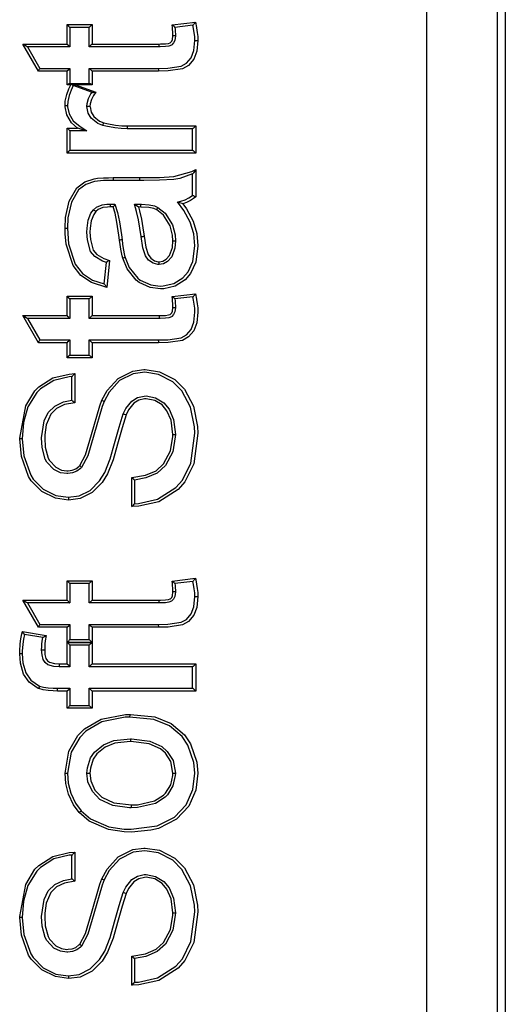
# Model space of a CAD drawing. Extents: x 59 to 422, y -194 to 264.
# Tile 8 of 12: x 169 to 204, y 116 to 187. Entities that reach past the tile are written whole.
import ezdxf

# ---------------------------------------------------------------- set-up
doc = ezdxf.new("R2010")
doc.units = 0
doc.layers.get('0').update_dxf_attribs({"linetype": 'CONTINUOUS'})

msp = doc.modelspace()

# ---------------------------------------------------------------- linework, layer by layer
at = {"color": 7, "linetype": 'CONTINUOUS'}
for p, q in [((203.972, 237.079), (203.972, 76.078)), ((198.304, 76.744), (198.304, 236.413)), ((203.392, 236.552), (203.392, 76.605)), ((172.37, 186.477), (174.171, 186.477)), ((172.37, 185.077), (172.37, 186.477)), ((173.952, 186.277), (172.551, 186.277)), ((172.551, 186.277), (172.551, 184.877)), ((173.951, 184.877), (173.952, 186.277)), ((174.171, 186.477), (174.171, 185.077)), ((179.939, 186.453), (181.623, 186.653)), ((181.443, 186.433), (180.136, 186.277)), ((169.181, 185.077), (172.37, 185.077)), ((170.294, 183.121), (169.181, 185.077)), ((172.551, 184.877), (169.508, 184.877)), ((169.508, 184.877), (170.393, 183.321)), ((172.551, 184.877), (172.551, 184.877)), ((173.952, 184.877), (173.951, 184.877)), ((178.983, 184.877), (173.952, 184.877)), ((174.171, 185.077), (179.004, 185.077)), ((172.37, 183.121), (170.294, 183.121)), ((170.393, 183.321), (172.551, 183.321)), ((172.37, 182.132), (172.37, 183.121)), ((172.551, 183.321), (172.551, 183.321)), ((172.551, 183.321), (172.551, 182.232)), ((173.951, 182.232), (173.951, 183.321)), ((173.951, 183.321), (173.952, 183.321)), ((173.952, 183.321), (178.928, 183.321)), ((174.171, 183.121), (174.171, 182.132)), ((178.949, 183.121), (174.171, 183.121)), ((172.633, 182.132), (172.37, 182.132)), ((172.533, 182.232), (173.989, 182.232)), ((174.193, 181.579), (172.795, 182.083)), ((174.171, 182.132), (172.962, 182.132)), ((172.962, 182.132), (174.429, 181.603)), ((174.931, 179.206), (174.931, 179.206)), ((176.73, 179.165), (181.642, 179.165)), ((181.642, 179.165), (181.642, 177.209)), ((172.37, 179.009), (173.126, 179.009)), ((172.37, 177.209), (172.37, 179.009)), ((173.789, 178.809), (172.551, 178.809)), ((172.551, 178.809), (172.551, 177.409)), ((173.789, 178.809), (173.789, 178.809)), ((181.42, 178.965), (176.708, 178.965)), ((181.419, 177.409), (181.419, 178.965)), ((181.642, 177.209), (172.37, 177.209)), ((172.551, 177.409), (181.42, 177.409)), ((181.419, 174.142), (181.419, 175.698)), ((181.642, 176.009), (181.642, 174.04)), ((177.569, 175.231), (175.67, 175.231)), ((175.69, 175.431), (177.589, 175.431)), ((177.569, 175.231), (177.569, 175.231)), ((181.419, 174.142), (181.419, 174.142)), ((175.818, 173.512), (175.819, 173.512)), ((177.219, 173.52), (177.22, 173.52)), ((177.22, 173.52), (177.671, 173.512)), ((177.671, 173.512), (177.671, 173.512)), ((180.33, 173.675), (180.331, 173.675)), ((174.265, 173.119), (174.265, 173.119)), ((177.688, 173.313), (177.518, 173.315)), ((175.041, 167.763), (175.196, 169.319)), ((175.431, 169.461), (175.236, 167.514)), ((176.553, 169.669), (176.553, 169.669)), ((179.069, 167.608), (179.069, 167.608)), ((179.939, 166.85), (181.623, 167.05)), ((172.37, 166.874), (174.171, 166.874)), ((172.37, 165.474), (172.37, 166.874)), ((172.551, 166.674), (172.551, 165.274)), ((173.952, 166.674), (172.551, 166.674)), ((173.951, 165.274), (173.952, 166.674)), ((174.171, 166.874), (174.171, 165.474)), ((181.443, 166.83), (180.136, 166.674)), ((169.181, 165.474), (172.37, 165.474)), ((170.294, 163.518), (169.181, 165.474)), ((172.551, 165.274), (169.508, 165.274)), ((169.508, 165.274), (170.393, 163.718)), ((172.551, 165.274), (172.551, 165.274)), ((173.952, 165.274), (173.951, 165.274)), ((178.983, 165.274), (173.952, 165.274)), ((174.171, 165.474), (179.004, 165.474)), ((172.37, 163.518), (170.294, 163.518)), ((170.393, 163.718), (172.551, 163.718)), ((172.37, 162.429), (172.37, 163.518)), ((172.551, 163.718), (172.551, 163.718)), ((172.551, 163.718), (172.551, 162.629)), ((173.952, 162.629), (173.951, 163.718)), ((173.951, 163.718), (173.952, 163.718)), ((173.952, 163.718), (178.928, 163.718)), ((174.171, 163.518), (174.171, 162.429)), ((178.949, 163.518), (174.171, 163.518)), ((174.171, 162.429), (172.37, 162.429)), ((172.551, 162.629), (173.952, 162.629)), ((172.707, 159.362), (172.707, 161.074)), ((172.926, 161.288), (172.926, 159.186)), ((175.041, 159.28), (175.041, 159.28)), ((176.419, 158.38), (176.419, 158.38)), ((173.412, 154.508), (173.412, 154.508)), ((175.075, 154.153), (175.075, 154.153)), ((177.039, 151.686), (177.039, 153.783)), ((177.219, 153.606), (177.219, 153.607)), ((177.219, 153.607), (177.219, 151.893)), ((177.219, 151.893), (177.219, 151.894)), ((179.939, 146.314), (181.623, 146.514)), ((172.37, 146.338), (174.171, 146.338)), ((172.37, 144.938), (172.37, 146.338)), ((173.952, 146.138), (172.551, 146.138)), ((172.551, 146.138), (172.551, 144.738)), ((173.951, 144.738), (173.952, 146.138)), ((174.171, 146.338), (174.171, 144.938)), ((181.443, 146.294), (180.136, 146.138)), ((169.181, 144.938), (172.37, 144.938)), ((170.294, 142.982), (169.181, 144.938)), ((172.551, 144.738), (169.508, 144.738)), ((169.508, 144.738), (170.393, 143.182)), ((172.551, 144.738), (172.551, 144.738)), ((173.952, 144.738), (173.951, 144.738)), ((178.983, 144.738), (173.952, 144.738)), ((174.171, 144.938), (179.004, 144.938)), ((178.983, 144.738), (178.983, 144.738)), ((172.37, 142.982), (170.294, 142.982)), ((170.393, 143.182), (172.551, 143.182)), ((172.37, 141.893), (172.37, 142.982)), ((172.551, 143.182), (172.551, 143.182)), ((172.551, 143.182), (172.551, 142.093)), ((173.952, 142.093), (173.951, 143.182)), ((173.951, 143.182), (173.952, 143.182)), ((173.952, 143.182), (178.928, 143.182)), ((174.171, 142.982), (174.171, 141.893)), ((178.949, 142.982), (174.171, 142.982)), ((178.928, 143.182), (178.928, 143.182)), ((169.14, 142.682), (170.852, 142.396)), ((170.607, 142.232), (169.282, 142.453)), ((174.171, 141.893), (172.37, 141.893)), ((172.37, 141.887), (174.171, 141.887)), ((172.37, 140.331), (172.37, 141.887)), ((172.551, 142.093), (173.952, 142.093)), ((172.551, 141.687), (172.551, 140.131)), ((173.952, 141.687), (172.551, 141.687)), ((173.951, 140.131), (173.952, 141.687)), ((174.171, 141.887), (174.171, 140.331)), ((172.551, 140.131), (171.8, 140.131)), ((171.82, 140.331), (172.37, 140.331)), ((172.551, 140.131), (172.551, 140.131)), ((173.952, 140.131), (173.951, 140.131)), ((181.42, 140.131), (173.952, 140.131)), ((174.171, 140.331), (181.642, 140.331)), ((181.419, 138.576), (181.419, 140.131)), ((181.642, 140.331), (181.642, 138.376)), ((170.38, 138.741), (170.381, 138.741)), ((171.649, 138.576), (172.551, 138.576)), ((172.551, 138.576), (172.551, 138.576)), ((172.551, 138.576), (172.551, 137.331)), ((173.951, 138.576), (173.952, 138.576)), ((173.952, 137.331), (173.951, 138.576)), ((173.952, 138.576), (181.42, 138.576)), ((172.37, 138.376), (171.667, 138.376)), ((172.37, 137.131), (172.37, 138.376)), ((174.171, 138.376), (174.171, 137.131)), ((181.642, 138.376), (174.171, 138.376)), ((172.551, 137.331), (173.952, 137.331)), ((174.171, 137.131), (172.37, 137.131)), ((176.934, 134.937), (176.934, 134.937)), ((173.371, 129.737), (173.37, 129.737)), ((172.707, 124.824), (172.707, 126.535)), ((172.926, 126.75), (172.926, 124.647)), ((175.041, 124.741), (175.041, 124.741)), ((176.419, 123.842), (176.419, 123.842)), ((173.412, 119.97), (173.412, 119.97)), ((175.075, 119.615), (175.075, 119.615)), ((177.039, 117.148), (177.039, 119.245)), ((177.219, 119.068), (177.219, 119.068)), ((177.219, 119.068), (177.219, 117.355)), ((177.219, 117.355), (177.219, 117.356))]:
    msp.add_line(p, q, dxfattribs=at)
at = {"color": 7, "linetype": 'CONTINUOUS', "flags": 128}
for points in [[(172.37, 186.477), (172.372, 186.475), (172.404, 186.443), (172.479, 186.364), (172.524, 186.315), (172.544, 186.291), (172.551, 186.278)], [(174.171, 186.477), (174.169, 186.475), (174.103, 186.41), (174.032, 186.342), (173.988, 186.303), (173.964, 186.284), (173.952, 186.277)], [(179.997, 185.669), (179.994, 185.786), (179.985, 185.96), (179.972, 186.119), (179.957, 186.278), (179.939, 186.453)], [(180.136, 186.278), (180.127, 186.29), (180.104, 186.313), (180.054, 186.357), (179.97, 186.428), (179.942, 186.451), (179.939, 186.453)], [(180.136, 186.278), (180.136, 186.277), (180.149, 186.137), (180.162, 185.974), (180.172, 185.793), (180.175, 185.667)], [(181.575, 185.336), (181.566, 185.615), (181.536, 185.892), (181.488, 186.197), (181.441, 186.433)], [(181.443, 186.433), (181.455, 186.442), (181.477, 186.465), (181.516, 186.511), (181.574, 186.587), (181.621, 186.651), (181.623, 186.653)], [(181.623, 186.653), (181.702, 186.261), (181.708, 186.233), (181.757, 185.918), (181.788, 185.629), (181.798, 185.335)], [(180.175, 185.667), (180.135, 185.339), (180.048, 185.155), (179.913, 185.021), (179.885, 185.001), (179.71, 184.927), (179.455, 184.893), (179.086, 184.878), (178.983, 184.877)], [(179.004, 185.077), (179.105, 185.078), (179.461, 185.092), (179.686, 185.122), (179.797, 185.168), (179.816, 185.182), (179.908, 185.273), (179.964, 185.392), (179.997, 185.669)], [(180.175, 185.667), (180.163, 185.667), (180.131, 185.667), (180.081, 185.668), (180.018, 185.668), (180.01, 185.668), (179.997, 185.669)], [(169.181, 185.077), (169.184, 185.075), (169.28, 185.019), (169.415, 184.938), (169.475, 184.901), (169.5, 184.884), (169.507, 184.877)], [(172.37, 185.077), (172.372, 185.075), (172.404, 185.042), (172.479, 184.964), (172.524, 184.915), (172.544, 184.89), (172.551, 184.878)], [(174.171, 185.077), (174.169, 185.075), (174.103, 185.01), (174.032, 184.942), (173.988, 184.903), (173.964, 184.884), (173.952, 184.877)], [(178.928, 183.321), (179.635, 183.338), (180.6, 183.476), (180.971, 183.69), (181.307, 184.085), (181.504, 184.6), (181.575, 185.336)], [(181.798, 185.335), (181.722, 184.555), (181.502, 183.983), (181.12, 183.535), (180.689, 183.288), (179.665, 183.138), (178.949, 183.121)], [(178.983, 184.877), (178.991, 184.888), (178.997, 184.921), (179.001, 184.971), (179.004, 185.033), (179.004, 185.041), (179.004, 185.077)], [(181.575, 185.336), (181.586, 185.336), (181.619, 185.336), (181.669, 185.336), (181.731, 185.335), (181.784, 185.335), (181.798, 185.335)], [(170.294, 183.121), (170.295, 183.124), (170.33, 183.184), (170.36, 183.242), (170.38, 183.283), (170.391, 183.31), (170.393, 183.321)], [(172.37, 183.121), (172.372, 183.123), (172.404, 183.156), (172.479, 183.234), (172.524, 183.283), (172.544, 183.308), (172.551, 183.32)], [(173.952, 183.321), (173.964, 183.314), (173.988, 183.295), (174.032, 183.256), (174.103, 183.188), (174.169, 183.123), (174.171, 183.121)], [(178.928, 183.321), (178.935, 183.31), (178.941, 183.277), (178.946, 183.225), (178.949, 183.121)], [(172.214, 180.621), (172.236, 180.952), (172.334, 181.423), (172.485, 181.836), (172.633, 182.132)], [(172.37, 182.132), (172.372, 182.134), (172.4, 182.154), (172.466, 182.199), (172.506, 182.224), (172.533, 182.232)], [(172.811, 182.077), (172.649, 181.754), (172.507, 181.367), (172.416, 180.93), (172.396, 180.62)], [(172.633, 182.132), (172.636, 182.133), (172.722, 182.174)], [(172.722, 182.174), (172.759, 182.118), (172.781, 182.092), (172.795, 182.083)], [(172.722, 182.174), (172.761, 182.167), (172.958, 182.133), (172.962, 182.132)], [(173.989, 182.232), (174.023, 182.224), (174.07, 182.199), (174.14, 182.154), (174.169, 182.134), (174.171, 182.132)], [(173.796, 180.56), (173.814, 180.791), (173.912, 181.145), (174.087, 181.478), (174.161, 181.59)], [(174.429, 181.603), (174.274, 181.37), (174.117, 181.07), (174.031, 180.764), (174.015, 180.56)], [(174.193, 181.579), (174.221, 181.575), (174.271, 181.577), (174.362, 181.591), (174.426, 181.603), (174.429, 181.603)], [(173.126, 179.009), (172.679, 179.397), (172.337, 179.954), (172.217, 180.542), (172.214, 180.621)], [(172.396, 180.62), (172.384, 180.62), (172.352, 180.621), (172.302, 180.621), (172.24, 180.621), (172.224, 180.621), (172.214, 180.621)], [(172.396, 180.62), (172.399, 180.552), (172.505, 180.026), (172.809, 179.531), (173.302, 179.116), (173.788, 178.81)], [(174.931, 179.206), (174.931, 179.206), (174.587, 179.341), (174.112, 179.716), (173.884, 180.093), (173.796, 180.56)], [(174.015, 180.56), (174.006, 180.56), (173.952, 180.56), (173.89, 180.56), (173.84, 180.56), (173.807, 180.56), (173.796, 180.56)], [(174.015, 180.56), (174.017, 180.538), (174.089, 180.167), (174.283, 179.846), (174.697, 179.519), (175.009, 179.397)], [(174.931, 179.206), (174.94, 179.215), (174.955, 179.245), (174.974, 179.291), (174.994, 179.35), (175.005, 179.386), (175.009, 179.397)], [(176.708, 178.965), (176.276, 178.977), (175.798, 179.024), (175.156, 179.146), (174.931, 179.206)], [(175.009, 179.397), (175.225, 179.34), (175.845, 179.222), (176.307, 179.177), (176.73, 179.165)], [(176.708, 178.965), (176.715, 178.976), (176.721, 179.009), (176.726, 179.059), (176.729, 179.121), (176.73, 179.142), (176.73, 179.165)], [(181.42, 178.965), (181.433, 178.972), (181.457, 178.991), (181.502, 179.03), (181.574, 179.098), (181.64, 179.163), (181.642, 179.165)], [(172.551, 178.81), (172.544, 178.823), (172.524, 178.847), (172.479, 178.896), (172.404, 178.975), (172.372, 179.007), (172.37, 179.009)], [(173.788, 178.81), (173.781, 178.812), (173.759, 178.819), (173.679, 178.842), (173.353, 178.938), (173.13, 179.008), (173.126, 179.009)], [(172.551, 177.408), (172.544, 177.396), (172.524, 177.372), (172.479, 177.322), (172.404, 177.244), (172.372, 177.211), (172.37, 177.209)], [(181.42, 177.409), (181.433, 177.402), (181.457, 177.383), (181.502, 177.344), (181.574, 177.276), (181.64, 177.211), (181.642, 177.209)], [(181.422, 175.699), (181.419, 175.698), (180.494, 175.378), (180.061, 175.307), (179.022, 175.248), (177.907, 175.233), (177.569, 175.231)], [(177.589, 175.431), (177.927, 175.433), (179.037, 175.448), (180.06, 175.505), (181.351, 175.876), (181.642, 176.009)], [(181.642, 176.009), (181.64, 176.006), (181.571, 175.9), (181.493, 175.787), (181.453, 175.733), (181.432, 175.708), (181.422, 175.699)], [(172.214, 171.781), (172.248, 172.555), (172.502, 173.733), (173.056, 174.686), (173.647, 175.119), (174.319, 175.352)], [(174.34, 175.156), (174.34, 175.156), (173.717, 174.94), (173.184, 174.55), (172.671, 173.663), (172.429, 172.536), (172.396, 171.782)], [(174.319, 175.352), (174.548, 175.387), (174.997, 175.417), (175.344, 175.428), (175.69, 175.431)], [(175.67, 175.231), (175.327, 175.228), (174.986, 175.217), (174.553, 175.188), (174.34, 175.156), (174.34, 175.156)], [(175.69, 175.431), (175.689, 175.385), (175.687, 175.325), (175.683, 175.275), (175.677, 175.242), (175.67, 175.231)], [(177.589, 175.431), (177.589, 175.393), (177.586, 175.325), (177.582, 175.275), (177.576, 175.242), (177.569, 175.231)], [(180.331, 173.675), (180.577, 173.729), (180.884, 173.833), (181.155, 173.964), (181.419, 174.142), (181.419, 174.142)], [(181.642, 174.04), (181.639, 174.041), (181.629, 174.046), (181.561, 174.081), (181.504, 174.108), (181.461, 174.128), (181.432, 174.14), (181.419, 174.142)], [(174.265, 173.119), (174.265, 173.119), (174.478, 173.3), (174.887, 173.463), (175.242, 173.512), (175.456, 173.52)], [(175.456, 173.52), (175.463, 173.509), (175.469, 173.476), (175.475, 173.426), (175.478, 173.364), (175.479, 173.34), (175.479, 173.32)], [(175.456, 173.52), (175.456, 173.52), (175.462, 173.52), (175.569, 173.518), (175.663, 173.515), (175.766, 173.513), (175.818, 173.512)], [(175.819, 173.512), (175.814, 173.497), (175.798, 173.469), (175.772, 173.427), (175.732, 173.368), (175.695, 173.318), (175.694, 173.315)], [(175.819, 173.512), (175.994, 172.919), (176.134, 172.245), (176.283, 171.295), (176.329, 170.948)], [(177.702, 171.179), (177.617, 171.789), (177.512, 172.392), (177.38, 172.985), (177.219, 173.52)], [(177.22, 173.52), (177.232, 173.514), (177.257, 173.499), (177.309, 173.466), (177.409, 173.396), (177.516, 173.317), (177.518, 173.315)], [(177.688, 173.313), (177.687, 173.41), (177.687, 173.418), (177.683, 173.468), (177.678, 173.501), (177.671, 173.512)], [(177.671, 173.512), (177.728, 173.511), (178.28, 173.471), (178.658, 173.387), (178.901, 173.282), (178.901, 173.282)], [(181.575, 170.51), (181.497, 171.373), (181.248, 172.216), (180.781, 173.067), (180.33, 173.675)], [(180.704, 173.55), (180.701, 173.551), (180.671, 173.561), (180.493, 173.622), (180.401, 173.654), (180.358, 173.668), (180.339, 173.674), (180.331, 173.675)], [(181.642, 174.04), (181.48, 173.923), (181.277, 173.791), (180.984, 173.649), (180.704, 173.55)], [(180.704, 173.55), (180.97, 173.178), (181.456, 172.292), (181.716, 171.411), (181.798, 170.51)], [(173.796, 171.502), (173.805, 171.795), (173.889, 172.353), (174.087, 172.861), (174.265, 173.119), (174.265, 173.119)], [(174.436, 172.987), (174.282, 172.765), (174.102, 172.305), (174.024, 171.782), (174.015, 171.502)], [(174.265, 173.119), (174.276, 173.114), (174.304, 173.096), (174.343, 173.065), (174.391, 173.026), (174.428, 172.994), (174.436, 172.987)], [(175.479, 173.32), (175.273, 173.312), (174.952, 173.268), (174.605, 173.131), (174.436, 172.987)], [(175.694, 173.315), (175.679, 173.315), (175.581, 173.318), (175.479, 173.32)], [(176.151, 170.922), (176.105, 171.269), (175.958, 172.208), (175.82, 172.871), (175.694, 173.315)], [(177.518, 173.315), (177.594, 173.036), (177.729, 172.431), (177.836, 171.819), (177.922, 171.205)], [(178.826, 173.106), (178.615, 173.198), (178.271, 173.273), (177.688, 173.313)], [(178.826, 173.106), (178.83, 173.114), (178.842, 173.135), (178.869, 173.191), (178.89, 173.237), (178.901, 173.268), (178.901, 173.281)], [(179.997, 170.866), (179.972, 171.277), (179.798, 171.944), (179.307, 172.721), (178.826, 173.106)], [(178.901, 173.281), (179.433, 172.856), (179.962, 172.019), (180.148, 171.302), (180.175, 170.865)], [(172.214, 171.781), (172.229, 171.781), (172.24, 171.781), (172.302, 171.782), (172.352, 171.782), (172.384, 171.782), (172.396, 171.782)], [(175.236, 167.514), (174.124, 167.861), (173.351, 168.366), (172.79, 169.098), (172.298, 170.632), (172.225, 171.377), (172.214, 171.781)], [(172.396, 171.782), (172.477, 170.663), (172.947, 169.193), (173.468, 168.512), (174.189, 168.042), (175.041, 167.763), (175.042, 167.763)], [(175.197, 169.319), (175.196, 169.319), (174.928, 169.41), (174.362, 169.735), (174.058, 170.101), (173.826, 170.933), (173.796, 171.502)], [(174.015, 171.502), (174.044, 170.956), (174.252, 170.199), (174.51, 169.889), (175.019, 169.597), (175.431, 169.461)], [(176.329, 170.948), (176.318, 170.946), (176.286, 170.941), (176.236, 170.934), (176.189, 170.927), (176.151, 170.922)], [(176.381, 169.614), (176.34, 169.777), (176.243, 170.275), (176.192, 170.606), (176.151, 170.922)], [(176.329, 170.948), (176.37, 170.633), (176.42, 170.308), (176.514, 169.824), (176.553, 169.669)], [(177.702, 171.179), (177.707, 171.179), (177.72, 171.18), (177.74, 171.182), (177.768, 171.185), (177.802, 171.19), (177.84, 171.194), (177.88, 171.2), (177.922, 171.205)], [(178.981, 169.164), (178.981, 169.164), (178.905, 169.167), (178.565, 169.252), (178.237, 169.479), (178.016, 169.792), (177.835, 170.37), (177.702, 171.179)], [(177.922, 171.205), (178.052, 170.412), (178.216, 169.881), (178.402, 169.619), (178.666, 169.435), (178.939, 169.367), (179.001, 169.364)], [(180.175, 170.865), (180.137, 170.353), (179.91, 169.705), (179.617, 169.379), (179.324, 169.218), (178.981, 169.164)], [(179.001, 169.364), (179.01, 169.364), (179.279, 169.407), (179.517, 169.538), (179.761, 169.81), (179.961, 170.384), (179.997, 170.866)], [(179.997, 170.866), (180.008, 170.866), (180.018, 170.866), (180.081, 170.865), (180.131, 170.865), (180.163, 170.865), (180.175, 170.865)], [(179.069, 167.608), (179.069, 167.608), (179.3, 167.617), (180.06, 167.792), (180.716, 168.21), (181.085, 168.626), (181.432, 169.386), (181.575, 170.51)], [(181.798, 170.51), (181.647, 169.331), (181.273, 168.514), (180.872, 168.061), (180.159, 167.607), (179.335, 167.418), (179.09, 167.408)], [(175.431, 169.461), (175.429, 169.459), (175.395, 169.437), (175.324, 169.392), (175.261, 169.353), (175.227, 169.333), (175.204, 169.321), (175.197, 169.319)], [(176.553, 169.669), (176.542, 169.664), (176.511, 169.654), (176.463, 169.639), (176.404, 169.621), (176.392, 169.618), (176.381, 169.614)], [(179.09, 167.408), (178.366, 167.499), (177.554, 167.873), (177.352, 168.025), (176.695, 168.844), (176.381, 169.614)], [(176.553, 169.669), (176.85, 168.94), (177.459, 168.179), (177.646, 168.039), (178.396, 167.692), (179.068, 167.608), (179.069, 167.608)], [(178.981, 169.164), (178.988, 169.175), (178.994, 169.208), (178.998, 169.259), (179.001, 169.321), (179.001, 169.354), (179.001, 169.364)], [(175.236, 167.514), (175.235, 167.517), (175.18, 167.593), (175.114, 167.681), (175.074, 167.731), (175.054, 167.753), (175.042, 167.763)], [(181.443, 166.83), (181.455, 166.839), (181.477, 166.862), (181.516, 166.908), (181.574, 166.984), (181.621, 167.048), (181.623, 167.05)], [(181.623, 167.05), (181.702, 166.658), (181.708, 166.63), (181.757, 166.315), (181.788, 166.026), (181.798, 165.732)], [(172.37, 166.874), (172.372, 166.872), (172.404, 166.84), (172.479, 166.761), (172.524, 166.712), (172.544, 166.688), (172.551, 166.675)], [(174.171, 166.874), (174.169, 166.872), (174.103, 166.807), (174.032, 166.74), (173.988, 166.7), (173.964, 166.681), (173.952, 166.674)], [(179.997, 166.066), (179.994, 166.183), (179.985, 166.357), (179.972, 166.516), (179.957, 166.675), (179.939, 166.85)], [(180.136, 166.675), (180.127, 166.687), (180.104, 166.71), (180.054, 166.755), (179.97, 166.825), (179.942, 166.848), (179.939, 166.85)], [(180.136, 166.675), (180.136, 166.674), (180.149, 166.535), (180.162, 166.371), (180.172, 166.19), (180.175, 166.064)], [(181.575, 165.734), (181.566, 166.012), (181.536, 166.289), (181.488, 166.594), (181.441, 166.83)], [(178.928, 163.718), (179.635, 163.735), (180.6, 163.874), (180.971, 164.087), (181.307, 164.482), (181.504, 164.997), (181.575, 165.734)], [(181.798, 165.732), (181.722, 164.953), (181.502, 164.381), (181.12, 163.933), (180.689, 163.685), (179.665, 163.535), (178.949, 163.518)], [(180.175, 166.064), (180.135, 165.737), (180.048, 165.553), (179.913, 165.418), (179.885, 165.398), (179.71, 165.324), (179.455, 165.29), (179.086, 165.275), (178.983, 165.274)], [(179.004, 165.474), (179.105, 165.475), (179.461, 165.49), (179.686, 165.519), (179.797, 165.566), (179.816, 165.579), (179.908, 165.671), (179.964, 165.789), (179.997, 166.066)], [(179.997, 166.066), (180.01, 166.066), (180.018, 166.066), (180.081, 166.065), (180.131, 166.065), (180.163, 166.064), (180.175, 166.064)], [(169.181, 165.474), (169.184, 165.473), (169.28, 165.416), (169.415, 165.335), (169.475, 165.298), (169.5, 165.281), (169.507, 165.275)], [(172.37, 165.474), (172.372, 165.472), (172.404, 165.44), (172.479, 165.361), (172.524, 165.312), (172.544, 165.288), (172.551, 165.275)], [(174.171, 165.474), (174.169, 165.472), (174.103, 165.407), (174.032, 165.339), (173.988, 165.3), (173.964, 165.281), (173.952, 165.274)], [(179.004, 165.474), (179.004, 165.438), (179.004, 165.43), (179.001, 165.368), (178.997, 165.318), (178.991, 165.285), (178.983, 165.274)], [(170.294, 163.518), (170.295, 163.521), (170.33, 163.582), (170.36, 163.639), (170.38, 163.681), (170.391, 163.707), (170.393, 163.718)], [(172.551, 163.718), (172.544, 163.705), (172.524, 163.681), (172.479, 163.632), (172.404, 163.553), (172.372, 163.52), (172.37, 163.518)], [(173.952, 163.718), (173.964, 163.711), (173.988, 163.693), (174.032, 163.653), (174.103, 163.586), (174.169, 163.52), (174.171, 163.518)], [(178.928, 163.718), (178.935, 163.707), (178.941, 163.675), (178.946, 163.623), (178.949, 163.518)], [(172.551, 162.628), (172.544, 162.616), (172.524, 162.592), (172.479, 162.543), (172.404, 162.464), (172.372, 162.431), (172.37, 162.429)], [(173.952, 162.629), (173.964, 162.622), (173.988, 162.604), (174.032, 162.564), (174.103, 162.497), (174.169, 162.431), (174.171, 162.429)], [(174.877, 159.36), (175.258, 160.066), (176.045, 160.942), (177.106, 161.47), (177.899, 161.583), (177.998, 161.585)], [(177.975, 161.385), (177.975, 161.385), (177.137, 161.277), (176.146, 160.783), (175.406, 159.958), (175.041, 159.28)], [(181.575, 156.978), (181.557, 157.458), (181.271, 158.862), (180.648, 160.038), (179.986, 160.699), (178.956, 161.233), (177.975, 161.385)], [(177.998, 161.585), (179.039, 161.423), (180.128, 160.86), (180.829, 160.16), (181.482, 158.929), (181.779, 157.471), (181.798, 156.979)], [(168.946, 156.574), (168.947, 156.635), (169.376, 158.962), (170.041, 160.055), (170.32, 160.337), (171.344, 160.98), (172.516, 161.259), (172.926, 161.288)], [(172.708, 161.074), (172.707, 161.074), (172.514, 161.059), (171.402, 160.795), (170.437, 160.188), (170.174, 159.923), (169.543, 158.885), (169.23, 157.752), (169.129, 156.574)], [(172.708, 161.074), (172.72, 161.081), (172.742, 161.101), (172.786, 161.143), (172.858, 161.216), (172.924, 161.286), (172.926, 161.288)], [(170.529, 156.642), (170.699, 157.876), (171, 158.485), (171.473, 158.947), (172.111, 159.246), (172.707, 159.362), (172.708, 159.362)], [(172.926, 159.186), (172.188, 159.055), (171.604, 158.782), (171.181, 158.368), (170.848, 157.603), (170.753, 156.881), (170.747, 156.641)], [(172.708, 159.362), (172.719, 159.356), (172.744, 159.339), (172.789, 159.303), (172.858, 159.245), (172.924, 159.188), (172.926, 159.186)], [(173.286, 154.646), (173.698, 155.426), (174.125, 156.891), (174.724, 158.972), (174.877, 159.36)], [(175.041, 159.28), (174.893, 158.904), (174.299, 156.842), (173.867, 155.357), (173.412, 154.508)], [(174.877, 159.36), (174.891, 159.354), (174.901, 159.35), (174.957, 159.324), (175.002, 159.302), (175.031, 159.287), (175.041, 159.28)], [(176.419, 158.38), (176.599, 158.76), (177.022, 159.305), (177.437, 159.559), (177.914, 159.665), (178.057, 159.673), (178.057, 159.673)], [(178.079, 159.473), (177.949, 159.466), (177.535, 159.374), (177.174, 159.154), (176.795, 158.664), (176.624, 158.302)], [(178.057, 159.673), (178.076, 159.673), (178.751, 159.536), (179.336, 159.178), (179.718, 158.718), (180.039, 157.973), (180.175, 156.902)], [(179.997, 156.903), (179.868, 157.921), (179.57, 158.613), (179.225, 159.028), (178.697, 159.351), (178.079, 159.473)], [(175.075, 154.153), (175.468, 155.139), (175.794, 156.25), (176.112, 157.433), (176.419, 158.38)], [(176.624, 158.302), (176.325, 157.38), (176.007, 156.199), (175.677, 155.077), (175.272, 154.061)], [(176.419, 158.38), (176.43, 158.378), (176.461, 158.368), (176.508, 158.35), (176.566, 158.326), (176.606, 158.31), (176.624, 158.302)], [(172.47, 152.161), (171.516, 152.302), (170.542, 152.783), (169.776, 153.558), (169.589, 153.852), (169.067, 155.304), (168.946, 156.574)], [(169.129, 156.574), (169.117, 156.574), (169.085, 156.574), (169.035, 156.574), (168.972, 156.574), (168.958, 156.574), (168.946, 156.574)], [(169.129, 156.574), (169.246, 155.343), (169.746, 153.95), (169.922, 153.673), (170.64, 152.946), (171.557, 152.493), (172.452, 152.361), (172.452, 152.361)], [(172.34, 154.073), (172.34, 154.073), (171.879, 154.136), (171.409, 154.366), (170.904, 154.902), (170.791, 155.117), (170.572, 155.947), (170.529, 156.642)], [(170.747, 156.641), (170.788, 155.973), (170.992, 155.197), (171.092, 155.007), (171.545, 154.527), (171.951, 154.329), (172.357, 154.273)], [(181.798, 156.979), (181.499, 154.777), (180.862, 153.48), (180.365, 152.914), (178.972, 152.034), (177.545, 151.71), (177.039, 151.686)], [(177.039, 153.783), (178.01, 153.949), (178.779, 154.275), (179.324, 154.776), (179.817, 155.716), (179.991, 156.742), (179.997, 156.903)], [(177.219, 151.894), (177.509, 151.909), (178.876, 152.22), (180.206, 153.059), (180.677, 153.598), (181.285, 154.836), (181.575, 156.978)], [(180.175, 156.902), (180.169, 156.734), (179.985, 155.654), (179.46, 154.654), (178.866, 154.107), (178.043, 153.757), (177.219, 153.606)], [(179.997, 156.903), (180.009, 156.903), (180.018, 156.903), (180.081, 156.903), (180.131, 156.902), (180.163, 156.902), (180.175, 156.902)], [(173.412, 154.508), (173.412, 154.508), (173.337, 154.439), (173.058, 154.24), (172.762, 154.124), (172.423, 154.076), (172.34, 154.073)], [(172.357, 154.273), (172.431, 154.276), (172.729, 154.317), (172.985, 154.417), (173.222, 154.588), (173.286, 154.646)], [(173.286, 154.646), (173.292, 154.641), (173.307, 154.625), (173.351, 154.581), (173.386, 154.544), (173.407, 154.519), (173.412, 154.508)], [(172.452, 152.361), (173.225, 152.468), (174.038, 152.862), (174.711, 153.547), (175.075, 154.153)], [(175.272, 154.061), (174.893, 153.431), (174.174, 152.7), (173.299, 152.276), (172.47, 152.161)], [(177.039, 153.783), (177.041, 153.781), (177.069, 153.756), (177.143, 153.688), (177.189, 153.642), (177.21, 153.619), (177.219, 153.607)], [(172.452, 152.361), (172.458, 152.35), (172.463, 152.317), (172.467, 152.267), (172.469, 152.204), (172.47, 152.172), (172.47, 152.161)], [(177.039, 151.686), (177.041, 151.688), (177.07, 151.719), (177.147, 151.802), (177.191, 151.854), (177.211, 151.88), (177.219, 151.893)], [(181.443, 146.294), (181.455, 146.303), (181.477, 146.326), (181.516, 146.372), (181.574, 146.448), (181.621, 146.512), (181.623, 146.514)], [(181.623, 146.514), (181.702, 146.122), (181.708, 146.094), (181.757, 145.779), (181.788, 145.49), (181.798, 145.196)], [(172.37, 146.338), (172.372, 146.336), (172.404, 146.304), (172.479, 146.225), (172.524, 146.176), (172.544, 146.152), (172.551, 146.139)], [(174.171, 146.338), (174.169, 146.336), (174.103, 146.271), (174.032, 146.203), (173.988, 146.164), (173.964, 146.145), (173.952, 146.138)], [(179.997, 145.53), (179.994, 145.647), (179.985, 145.821), (179.972, 145.98), (179.957, 146.139), (179.939, 146.314)], [(180.136, 146.139), (180.127, 146.151), (180.104, 146.173), (180.054, 146.218), (179.97, 146.289), (179.942, 146.312), (179.939, 146.314)], [(180.136, 146.139), (180.136, 146.138), (180.149, 145.998), (180.162, 145.835), (180.172, 145.654), (180.175, 145.528)], [(181.575, 145.197), (181.566, 145.476), (181.536, 145.753), (181.488, 146.058), (181.441, 146.294)], [(178.928, 143.182), (179.635, 143.199), (180.6, 143.337), (180.971, 143.551), (181.307, 143.946), (181.504, 144.461), (181.575, 145.197)], [(181.798, 145.196), (181.722, 144.416), (181.502, 143.844), (181.12, 143.396), (180.689, 143.149), (179.665, 142.999), (178.949, 142.982)], [(180.175, 145.528), (180.135, 145.2), (180.048, 145.016), (179.913, 144.882), (179.885, 144.862), (179.71, 144.788), (179.455, 144.754), (179.086, 144.739), (178.983, 144.738)], [(179.004, 144.938), (179.105, 144.939), (179.461, 144.953), (179.686, 144.983), (179.797, 145.029), (179.816, 145.043), (179.908, 145.134), (179.964, 145.253), (179.997, 145.53)], [(180.175, 145.528), (180.163, 145.528), (180.131, 145.528), (180.081, 145.529), (180.018, 145.529), (180.01, 145.529), (179.997, 145.53)], [(181.575, 145.197), (181.586, 145.197), (181.619, 145.197), (181.669, 145.197), (181.731, 145.196), (181.784, 145.196), (181.798, 145.196)], [(169.181, 144.938), (169.184, 144.936), (169.28, 144.88), (169.415, 144.799), (169.475, 144.762), (169.5, 144.745), (169.507, 144.738)], [(172.37, 144.938), (172.372, 144.936), (172.404, 144.903), (172.479, 144.825), (172.524, 144.776), (172.544, 144.751), (172.551, 144.739)], [(174.171, 144.938), (174.169, 144.936), (174.103, 144.871), (174.032, 144.803), (173.988, 144.764), (173.964, 144.745), (173.952, 144.738)], [(178.983, 144.738), (178.991, 144.749), (178.997, 144.782), (179.001, 144.832), (179.004, 144.894), (179.004, 144.902), (179.004, 144.938)], [(170.294, 142.982), (170.295, 142.985), (170.33, 143.045), (170.36, 143.103), (170.38, 143.144), (170.391, 143.171), (170.393, 143.182)], [(172.37, 142.982), (172.372, 142.984), (172.404, 143.017), (172.479, 143.095), (172.524, 143.144), (172.544, 143.169), (172.551, 143.181)], [(173.952, 143.182), (173.964, 143.175), (173.988, 143.156), (174.032, 143.117), (174.103, 143.049), (174.169, 142.984), (174.171, 142.982)], [(178.928, 143.182), (178.935, 143.171), (178.941, 143.138), (178.946, 143.086), (178.949, 142.982)], [(168.946, 141.074), (168.949, 141.256), (168.99, 141.788), (169.038, 142.143), (169.103, 142.495), (169.14, 142.682)], [(169.282, 142.454), (169.282, 142.453), (169.218, 142.11), (169.171, 141.765), (169.132, 141.25), (169.129, 141.075)], [(169.282, 142.454), (169.277, 142.468), (169.262, 142.495), (169.228, 142.551), (169.169, 142.639), (169.142, 142.68), (169.14, 142.682)], [(170.529, 141.361), (170.535, 141.562), (170.549, 141.797), (170.591, 142.132), (170.607, 142.232)], [(170.607, 142.232), (170.619, 142.237), (170.643, 142.252), (170.691, 142.283), (170.77, 142.337), (170.85, 142.395), (170.852, 142.396)], [(170.852, 142.396), (170.792, 142.001), (170.766, 141.779), (170.753, 141.554), (170.747, 141.361)], [(172.37, 141.893), (172.372, 141.895), (172.404, 141.928), (172.479, 142.006), (172.524, 142.055), (172.544, 142.08), (172.551, 142.092)], [(172.551, 141.688), (172.544, 141.701), (172.524, 141.725), (172.479, 141.774), (172.404, 141.853), (172.372, 141.885), (172.37, 141.887)], [(173.952, 142.093), (173.964, 142.086), (173.988, 142.067), (174.032, 142.028), (174.103, 141.96), (174.169, 141.895), (174.171, 141.893)], [(174.171, 141.887), (174.169, 141.885), (174.103, 141.82), (174.032, 141.752), (173.988, 141.713), (173.964, 141.694), (173.952, 141.687)], [(169.129, 141.075), (169.117, 141.075), (169.085, 141.074), (169.035, 141.074), (168.972, 141.074), (168.959, 141.074), (168.946, 141.074)], [(170.324, 138.555), (170.286, 138.573), (169.631, 139.028), (169.231, 139.598), (168.995, 140.388), (168.946, 141.074)], [(169.129, 141.075), (169.175, 140.419), (169.393, 139.687), (169.759, 139.165), (170.38, 138.741), (170.38, 138.741)], [(171.8, 140.131), (171.402, 140.156), (170.985, 140.275), (170.782, 140.426), (170.638, 140.664), (170.555, 140.985), (170.529, 141.361)], [(170.529, 141.361), (170.54, 141.361), (170.573, 141.361), (170.623, 141.361), (170.685, 141.361), (170.734, 141.361), (170.747, 141.361)], [(170.747, 141.361), (170.77, 141.015), (170.842, 140.738), (170.948, 140.56), (171.092, 140.454), (171.449, 140.354), (171.82, 140.331)], [(171.8, 140.131), (171.806, 140.143), (171.812, 140.175), (171.817, 140.225), (171.82, 140.287), (171.82, 140.311), (171.82, 140.331)], [(172.551, 140.132), (172.544, 140.145), (172.524, 140.169), (172.479, 140.218), (172.404, 140.297), (172.372, 140.329), (172.37, 140.331)], [(174.171, 140.331), (174.169, 140.329), (174.103, 140.264), (174.032, 140.197), (173.988, 140.157), (173.964, 140.138), (173.952, 140.131)], [(181.642, 140.331), (181.64, 140.329), (181.574, 140.264), (181.502, 140.197), (181.457, 140.157), (181.433, 140.138), (181.42, 140.131)], [(170.381, 138.741), (170.381, 138.728), (170.374, 138.696), (170.358, 138.648), (170.337, 138.589), (170.327, 138.563), (170.324, 138.555)], [(170.38, 138.741), (170.381, 138.741), (170.668, 138.656), (170.991, 138.607), (171.357, 138.581), (171.649, 138.576)], [(171.667, 138.376), (171.667, 138.405), (171.666, 138.419), (171.664, 138.481), (171.661, 138.532), (171.655, 138.564), (171.649, 138.576)], [(172.37, 138.376), (172.372, 138.378), (172.404, 138.41), (172.479, 138.489), (172.524, 138.538), (172.544, 138.562), (172.551, 138.575)], [(174.171, 138.376), (174.169, 138.378), (174.103, 138.443), (174.032, 138.51), (173.988, 138.55), (173.964, 138.569), (173.952, 138.576)], [(181.642, 138.376), (181.64, 138.378), (181.574, 138.443), (181.502, 138.51), (181.457, 138.55), (181.433, 138.569), (181.42, 138.576)], [(171.667, 138.376), (171.368, 138.381), (170.987, 138.408), (170.643, 138.46), (170.324, 138.555)], [(172.37, 137.131), (172.372, 137.133), (172.404, 137.166), (172.479, 137.244), (172.524, 137.293), (172.544, 137.317), (172.551, 137.33)], [(174.171, 137.131), (174.169, 137.133), (174.103, 137.198), (174.032, 137.266), (173.988, 137.305), (173.964, 137.324), (173.952, 137.331)], [(172.214, 132.453), (172.481, 134.03), (173.139, 135.162), (173.616, 135.645), (174.823, 136.354), (176.568, 136.685), (176.881, 136.692)], [(176.861, 136.492), (176.861, 136.492), (176.555, 136.485), (174.875, 136.167), (173.727, 135.493), (173.273, 135.033), (172.651, 133.961), (172.396, 132.452)], [(181.575, 132.452), (181.51, 133.221), (181.069, 134.481), (180.654, 135.097), (179.74, 135.874), (178.622, 136.316), (176.861, 136.492)], [(176.881, 136.692), (176.881, 136.674), (176.881, 136.649), (176.878, 136.587), (176.874, 136.536), (176.868, 136.504), (176.865, 136.498)], [(176.881, 136.692), (176.932, 136.692), (178.69, 136.511), (179.865, 136.046), (180.829, 135.225), (181.268, 134.576), (181.73, 133.255), (181.798, 132.453)], [(173.796, 132.452), (173.824, 132.845), (174.06, 133.555), (174.34, 133.966), (174.98, 134.503), (175.745, 134.806), (176.934, 134.937)], [(176.955, 134.737), (176.916, 134.736), (175.814, 134.612), (175.1, 134.33), (174.511, 133.835), (174.255, 133.46), (174.041, 132.815), (174.015, 132.452)], [(176.955, 134.737), (176.955, 134.75), (176.954, 134.78), (176.952, 134.842), (176.947, 134.892), (176.941, 134.925), (176.934, 134.937)], [(176.934, 134.937), (177.011, 134.935), (178.324, 134.77), (179.201, 134.364), (179.582, 134.022), (180.004, 133.363), (180.175, 132.452)], [(179.997, 132.453), (179.841, 133.287), (179.456, 133.888), (179.106, 134.202), (178.292, 134.578), (176.955, 134.737)], [(173.24, 129.604), (172.822, 130.173), (172.456, 130.941), (172.269, 131.702), (172.214, 132.453)], [(172.214, 132.453), (172.227, 132.453), (172.24, 132.453), (172.302, 132.453), (172.352, 132.452), (172.384, 132.452), (172.396, 132.452)], [(172.396, 132.452), (172.448, 131.733), (172.626, 131.007), (172.974, 130.277), (173.37, 129.737), (173.371, 129.737)], [(176.98, 129.958), (176.877, 129.96), (175.663, 130.113), (174.727, 130.553), (174.187, 131.117), (173.868, 131.837), (173.796, 132.452)], [(173.796, 132.452), (173.807, 132.452), (173.84, 132.452), (173.89, 132.452), (173.952, 132.452), (174.003, 132.452), (174.015, 132.452)], [(174.015, 132.452), (174.081, 131.886), (174.372, 131.23), (174.866, 130.713), (175.736, 130.306), (177.001, 130.158)], [(180.175, 132.452), (180.168, 132.274), (180.001, 131.527), (179.595, 130.879), (179.428, 130.708), (178.738, 130.265), (177.444, 129.975), (176.98, 129.958)], [(176.985, 128.402), (178.871, 128.657), (180.117, 129.285), (180.943, 130.171), (181.435, 131.283), (181.575, 132.452)], [(177.001, 130.158), (177.452, 130.174), (178.68, 130.448), (179.314, 130.856), (179.467, 131.012), (179.838, 131.603), (179.991, 132.285), (179.997, 132.453)], [(181.798, 132.453), (181.651, 131.233), (181.133, 130.061), (180.261, 129.126), (178.951, 128.466), (178.397, 128.328), (177.005, 128.202)], [(179.997, 132.453), (180.009, 132.453), (180.018, 132.452), (180.081, 132.452), (180.131, 132.452), (180.163, 132.452), (180.175, 132.452)], [(176.98, 129.958), (176.987, 129.969), (176.993, 130.002), (176.998, 130.052), (177.001, 130.115), (177.001, 130.144), (177.001, 130.158)], [(173.371, 129.737), (173.365, 129.726), (173.343, 129.702), (173.307, 129.666), (173.262, 129.624), (173.248, 129.612), (173.24, 129.604)], [(177.005, 128.202), (176.486, 128.219), (175.344, 128.385), (173.961, 128.976), (173.24, 129.604)], [(173.37, 129.737), (174.052, 129.143), (175.372, 128.579), (176.477, 128.419), (176.985, 128.402), (176.985, 128.402)], [(168.946, 122.035), (168.947, 122.097), (169.376, 124.424), (170.041, 125.517), (170.32, 125.798), (171.344, 126.442), (172.516, 126.72), (172.926, 126.75)], [(172.708, 126.535), (172.707, 126.535), (172.514, 126.521), (171.402, 126.257), (170.437, 125.65), (170.174, 125.385), (169.543, 124.347), (169.23, 123.214), (169.129, 122.036)], [(172.708, 126.535), (172.72, 126.543), (172.742, 126.563), (172.786, 126.604), (172.858, 126.678), (172.924, 126.748), (172.926, 126.75)], [(174.877, 124.822), (175.258, 125.528), (176.045, 126.403), (177.106, 126.932), (177.899, 127.045), (177.998, 127.047)], [(177.975, 126.847), (177.975, 126.847), (177.137, 126.739), (176.146, 126.244), (175.406, 125.42), (175.041, 124.741)], [(181.575, 122.439), (181.557, 122.92), (181.271, 124.324), (180.648, 125.5), (179.986, 126.161), (178.956, 126.695), (177.975, 126.847)], [(177.998, 127.047), (179.039, 126.885), (180.128, 126.321), (180.829, 125.622), (181.482, 124.391), (181.779, 122.933), (181.798, 122.441)], [(176.419, 123.842), (176.599, 124.222), (177.022, 124.766), (177.437, 125.021), (177.914, 125.127), (178.057, 125.135), (178.057, 125.135)], [(178.057, 125.135), (178.076, 125.134), (178.751, 124.998), (179.336, 124.639), (179.718, 124.18), (180.039, 123.435), (180.175, 122.364)], [(170.529, 122.104), (170.699, 123.338), (171, 123.947), (171.473, 124.408), (172.111, 124.708), (172.707, 124.824), (172.708, 124.824)], [(172.926, 124.647), (172.188, 124.517), (171.604, 124.244), (171.181, 123.83), (170.848, 123.065), (170.753, 122.342), (170.747, 122.102)], [(172.708, 124.824), (172.719, 124.818), (172.744, 124.801), (172.789, 124.765), (172.858, 124.706), (172.924, 124.649), (172.926, 124.647)], [(173.286, 120.108), (173.698, 120.888), (174.125, 122.353), (174.724, 124.434), (174.877, 124.822)], [(175.041, 124.741), (174.893, 124.366), (174.299, 122.304), (173.867, 120.819), (173.412, 119.97)], [(174.877, 124.822), (174.891, 124.816), (174.901, 124.811), (174.957, 124.785), (175.002, 124.764), (175.031, 124.748), (175.041, 124.741)], [(178.079, 124.935), (177.949, 124.928), (177.535, 124.836), (177.174, 124.616), (176.795, 124.126), (176.624, 123.764)], [(179.997, 122.365), (179.868, 123.383), (179.57, 124.074), (179.225, 124.49), (178.697, 124.813), (178.079, 124.935)], [(175.075, 119.615), (175.468, 120.601), (175.794, 121.712), (176.112, 122.895), (176.419, 123.842)], [(176.624, 123.764), (176.325, 122.842), (176.007, 121.661), (175.677, 120.538), (175.272, 119.523)], [(176.419, 123.842), (176.43, 123.84), (176.461, 123.829), (176.508, 123.812), (176.566, 123.788), (176.606, 123.771), (176.624, 123.764)], [(181.798, 122.441), (181.499, 120.238), (180.862, 118.942), (180.365, 118.376), (178.972, 117.496), (177.545, 117.172), (177.039, 117.148)], [(177.039, 119.245), (178.01, 119.411), (178.779, 119.737), (179.324, 120.238), (179.817, 121.178), (179.991, 122.204), (179.997, 122.365)], [(177.219, 117.356), (177.509, 117.371), (178.876, 117.682), (180.206, 118.521), (180.677, 119.06), (181.285, 120.298), (181.575, 122.439)], [(180.175, 122.364), (180.169, 122.196), (179.985, 121.115), (179.46, 120.115), (178.866, 119.569), (178.043, 119.218), (177.219, 119.068)], [(179.997, 122.365), (180.009, 122.365), (180.018, 122.365), (180.081, 122.365), (180.131, 122.364), (180.163, 122.364), (180.175, 122.364)], [(169.129, 122.036), (169.117, 122.036), (169.085, 122.036), (169.035, 122.036), (168.972, 122.035), (168.958, 122.035), (168.946, 122.035)], [(172.47, 117.623), (171.516, 117.764), (170.542, 118.245), (169.776, 119.02), (169.589, 119.314), (169.067, 120.766), (168.946, 122.035)], [(169.129, 122.036), (169.246, 120.805), (169.746, 119.412), (169.922, 119.135), (170.64, 118.408), (171.557, 117.955), (172.452, 117.823), (172.452, 117.823)], [(172.34, 119.534), (172.34, 119.534), (171.879, 119.598), (171.409, 119.827), (170.904, 120.363), (170.791, 120.579), (170.572, 121.409), (170.529, 122.104)], [(170.747, 122.102), (170.788, 121.435), (170.992, 120.659), (171.092, 120.469), (171.545, 119.989), (171.951, 119.791), (172.357, 119.734)], [(172.357, 119.734), (172.431, 119.738), (172.729, 119.779), (172.985, 119.879), (173.222, 120.05), (173.286, 120.108)], [(173.286, 120.108), (173.292, 120.102), (173.307, 120.087), (173.351, 120.043), (173.386, 120.006), (173.407, 119.981), (173.412, 119.97)], [(173.412, 119.97), (173.412, 119.969), (173.337, 119.901), (173.058, 119.701), (172.762, 119.586), (172.423, 119.538), (172.34, 119.534)], [(172.452, 117.823), (173.225, 117.93), (174.038, 118.324), (174.711, 119.009), (175.075, 119.615)], [(175.272, 119.523), (174.893, 118.892), (174.174, 118.162), (173.299, 117.738), (172.47, 117.623)], [(177.039, 119.245), (177.041, 119.243), (177.069, 119.218), (177.143, 119.15), (177.189, 119.104), (177.21, 119.081), (177.219, 119.068)], [(172.452, 117.823), (172.458, 117.812), (172.463, 117.779), (172.467, 117.728), (172.469, 117.666), (172.47, 117.634), (172.47, 117.623)], [(177.039, 117.148), (177.041, 117.15), (177.07, 117.18), (177.147, 117.264), (177.191, 117.316), (177.211, 117.341), (177.219, 117.355)]]:
    msp.add_lwpolyline(points, dxfattribs=at)

doc.saveas('drawing.dxf')
